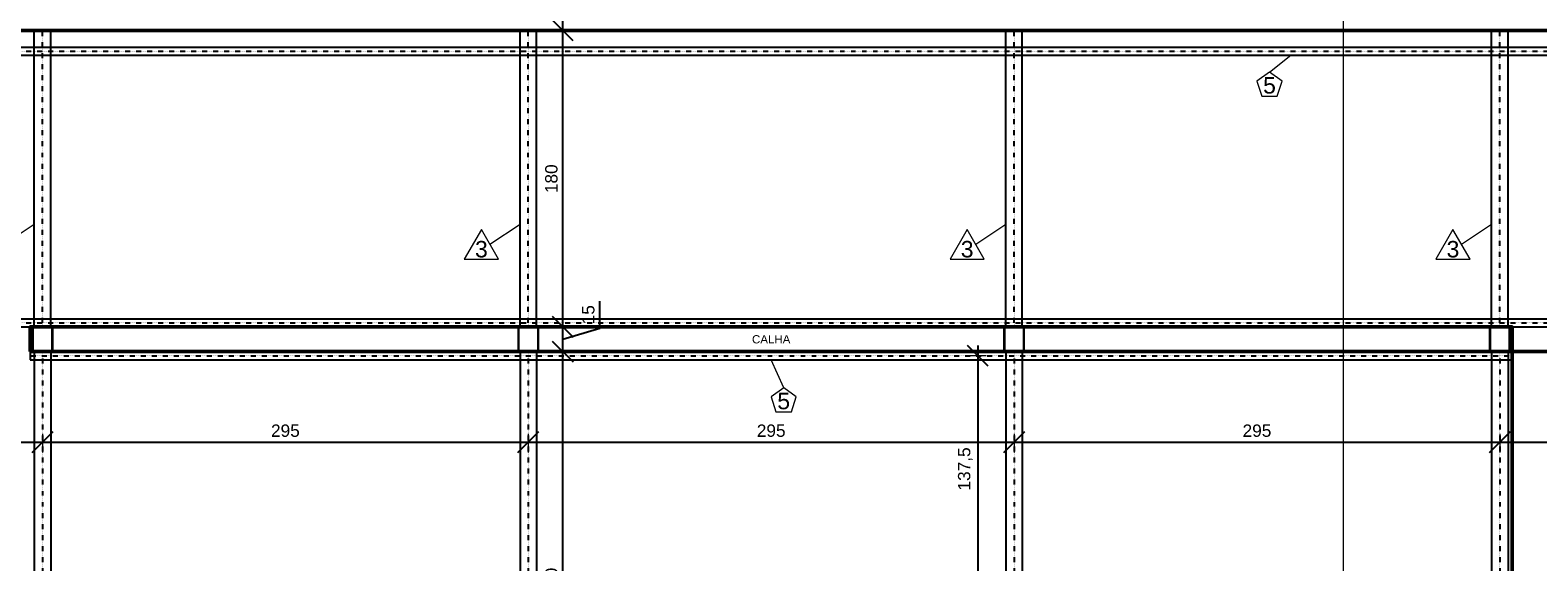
# Model space of a CAD drawing. Header units: millimetres. Extents: x 10906 to 25863, y 1966 to 4861.
# Tile 153 of 163: x 17996 to 18912, y 3569 to 3892. Entities that reach past the tile are written whole.
import ezdxf
from ezdxf.enums import TextEntityAlignment as Align

# ---------------------------------------------------------------- set-up
doc = ezdxf.new("R2010")
doc.units = ezdxf.units.MM
doc.linetypes.add('DOT2', pattern=[3.175, 0, -3.175])
for name, color, linetype, lineweight in [('AUX', 7, 'Continuous', 50), ('COTAS', 4, 'Continuous', 20), ('FO-Cortes', 7, 'Continuous', 5)]:
    doc.layers.add(name, color=color, linetype=linetype, lineweight=lineweight)
for name, color, linetype in [('PILARES', 3, 'Continuous'), ('TERÇA', 5, 'Continuous'), ('TERÇA EIXO', 5, 'DOT2'), ('TEXTO', 7, 'Continuous'), ('TRELIÇA', 1, 'Continuous'), ('TRELIÇA EIXO', 89, 'DOT2')]:
    doc.layers.add(name, color=color, linetype=linetype)
doc.styles.add('1', font='arial.ttf', dxfattribs={"height": 1})
doc.styles.add('2', font='arial.ttf', dxfattribs={"height": 2})
doc.styles.add('Annotative', font='arial.ttf')
doc.dimstyles.new('MURILO', dxfattribs={"dimscale": 0, "dimtxt": 1.5, "dimasz": 2.5, "dimexe": 1.25, "dimexo": 0, "dimtad": 1, "dimtxsty": 'Annotative', "dimblk": 'OBLIQUE', "dimcen": 2.5, "dimdle": 1.25, "dimclrd": 256, "dimclre": 256, "dimclrt": 7, "dimadec": 0, "dimazin": 0, "dimtfac": 1, "dimtmove": 0, "dimatfit": 3, "dimldrblk": 'OBLIQUE', "dimfxl": 1, "dimfxlon": 1, "dimtfillclr": 5, "dimlwe": -1, "dimarcsym": 0})

# ---------------------------------------------------------------- blocks, each defined once
blk = doc.blocks.new('_Oblique')
at = {"color": 0, "linetype": 'ByBlock', "lineweight": -2}
blk.add_line((-0.5, -0.5), (0.5, 0.5), dxfattribs=at)
blk = doc.blocks.new('*D967')
at = {"layer": 'COTAS', "transparency": 16777216}
for p, q in [((17708.81, 3646.31), (17708.81, 3635.06)), ((18003.81, 3646.31), (18003.81, 3635.06))]:
    blk.add_line(p, q, dxfattribs=at)
at = {"layer": 'COTAS', "lineweight": -2, "transparency": 16777216}
blk.add_line((17702.56, 3641.31), (18010.06, 3641.31), dxfattribs=at)
at = {"layer": 'Defpoints', "color": 0, "transparency": 16777216}
for p in [(18003.81, 3696.31), (17708.81, 3656.31), (18003.81, 3641.31)]:
    blk.add_point(p, dxfattribs=at)
at = {"layer": 'COTAS', "lineweight": -2, "transparency": 16777216, "xscale": 12.5, "yscale": 12.5, "zscale": 12.5, "rotation": 180}
blk.add_blockref('_Oblique', (17708.81, 3641.31), dxfattribs=at)
at = {"layer": 'COTAS', "lineweight": -2, "transparency": 16777216, "xscale": 12.5, "yscale": 12.5, "zscale": 12.5}
blk.add_blockref('_Oblique', (18003.81, 3641.31), dxfattribs=at)
at = {"layer": 'COTAS', "color": 7, "transparency": 16777216, "insert": (17856.31, 3648.26), "char_height": 7.5, "attachment_point": 5, "style": 'Annotative'}
blk.add_mtext('295', dxfattribs=at)
blk = doc.blocks.new('*D968')
at = {"layer": 'COTAS', "transparency": 16777216}
for p, q in [((18003.81, 3646.31), (18003.81, 3635.06)), ((18298.81, 3646.31), (18298.81, 3635.06))]:
    blk.add_line(p, q, dxfattribs=at)
at = {"layer": 'COTAS', "lineweight": -2, "transparency": 16777216}
blk.add_line((17997.56, 3641.31), (18305.06, 3641.31), dxfattribs=at)
at = {"layer": 'Defpoints', "color": 0, "transparency": 16777216}
for p in [(18003.81, 3696.31), (18298.81, 3696.31), (18298.81, 3641.31)]:
    blk.add_point(p, dxfattribs=at)
at = {"layer": 'COTAS', "lineweight": -2, "transparency": 16777216, "xscale": 12.5, "yscale": 12.5, "zscale": 12.5, "rotation": 180}
blk.add_blockref('_Oblique', (18003.81, 3641.31), dxfattribs=at)
at = {"layer": 'COTAS', "lineweight": -2, "transparency": 16777216, "xscale": 12.5, "yscale": 12.5, "zscale": 12.5}
blk.add_blockref('_Oblique', (18298.81, 3641.31), dxfattribs=at)
at = {"layer": 'COTAS', "color": 7, "transparency": 16777216, "insert": (18151.31, 3648.26), "char_height": 7.5, "attachment_point": 5, "style": 'Annotative'}
blk.add_mtext('295', dxfattribs=at)
blk = doc.blocks.new('*D969')
at = {"layer": 'COTAS', "transparency": 16777216}
for p, q in [((18298.81, 3646.31), (18298.81, 3635.06)), ((18593.81, 3646.31), (18593.81, 3635.06))]:
    blk.add_line(p, q, dxfattribs=at)
at = {"layer": 'COTAS', "lineweight": -2, "transparency": 16777216}
blk.add_line((18292.56, 3641.31), (18600.06, 3641.31), dxfattribs=at)
at = {"layer": 'Defpoints', "color": 0, "transparency": 16777216}
for p in [(18298.81, 3696.31), (18593.81, 3696.31), (18593.81, 3641.31)]:
    blk.add_point(p, dxfattribs=at)
at = {"layer": 'COTAS', "lineweight": -2, "transparency": 16777216, "xscale": 12.5, "yscale": 12.5, "zscale": 12.5, "rotation": 180}
blk.add_blockref('_Oblique', (18298.81, 3641.31), dxfattribs=at)
at = {"layer": 'COTAS', "lineweight": -2, "transparency": 16777216, "xscale": 12.5, "yscale": 12.5, "zscale": 12.5}
blk.add_blockref('_Oblique', (18593.81, 3641.31), dxfattribs=at)
at = {"layer": 'COTAS', "color": 7, "transparency": 16777216, "insert": (18446.31, 3648.26), "char_height": 7.5, "attachment_point": 5, "style": 'Annotative'}
blk.add_mtext('295', dxfattribs=at)
blk = doc.blocks.new('*D970')
at = {"layer": 'COTAS', "transparency": 16777216}
for p, q in [((18593.81, 3646.31), (18593.81, 3635.06)), ((18888.81, 3646.31), (18888.81, 3635.06))]:
    blk.add_line(p, q, dxfattribs=at)
at = {"layer": 'COTAS', "lineweight": -2, "transparency": 16777216}
blk.add_line((18587.56, 3641.31), (18895.06, 3641.31), dxfattribs=at)
at = {"layer": 'Defpoints', "color": 0, "transparency": 16777216}
for p in [(18593.81, 3696.31), (18888.81, 3696.31), (18888.81, 3641.31)]:
    blk.add_point(p, dxfattribs=at)
at = {"layer": 'COTAS', "lineweight": -2, "transparency": 16777216, "xscale": 12.5, "yscale": 12.5, "zscale": 12.5, "rotation": 180}
blk.add_blockref('_Oblique', (18593.81, 3641.31), dxfattribs=at)
at = {"layer": 'COTAS', "lineweight": -2, "transparency": 16777216, "xscale": 12.5, "yscale": 12.5, "zscale": 12.5}
blk.add_blockref('_Oblique', (18888.81, 3641.31), dxfattribs=at)
at = {"layer": 'COTAS', "color": 7, "transparency": 16777216, "insert": (18741.31, 3648.26), "char_height": 7.5, "attachment_point": 5, "style": 'Annotative'}
blk.add_mtext('295', dxfattribs=at)
blk = doc.blocks.new('*D971')
at = {"layer": 'COTAS', "transparency": 16777216}
for p, q in [((18888.81, 3646.31), (18888.81, 3635.06)), ((19183.81, 3646.31), (19183.81, 3635.06))]:
    blk.add_line(p, q, dxfattribs=at)
at = {"layer": 'COTAS', "lineweight": -2, "transparency": 16777216}
blk.add_line((18882.56, 3641.31), (19190.06, 3641.31), dxfattribs=at)
at = {"layer": 'Defpoints', "color": 0, "transparency": 16777216}
for p in [(18888.81, 3696.31), (19183.81, 3696.31), (19183.81, 3641.31)]:
    blk.add_point(p, dxfattribs=at)
at = {"layer": 'COTAS', "lineweight": -2, "transparency": 16777216, "xscale": 12.5, "yscale": 12.5, "zscale": 12.5, "rotation": 180}
blk.add_blockref('_Oblique', (18888.81, 3641.31), dxfattribs=at)
at = {"layer": 'COTAS', "lineweight": -2, "transparency": 16777216, "xscale": 12.5, "yscale": 12.5, "zscale": 12.5}
blk.add_blockref('_Oblique', (19183.81, 3641.31), dxfattribs=at)
at = {"layer": 'COTAS', "color": 7, "transparency": 16777216, "insert": (19036.31, 3648.26), "char_height": 7.5, "attachment_point": 5, "style": 'Annotative'}
blk.add_mtext('295', dxfattribs=at)
blk = doc.blocks.new('*D1009')
at = {"layer": 'COTAS', "lineweight": -2, "transparency": 16777216}
blk.add_line((18319.81, 3410.06), (18319.81, 3702.56), dxfattribs=at)
at = {"layer": 'COTAS', "transparency": 16777216}
for p, q in [((18314.81, 3696.31), (18326.06, 3696.31)), ((18314.81, 3416.31), (18326.06, 3416.31))]:
    blk.add_line(p, q, dxfattribs=at)
at = {"layer": 'Defpoints', "color": 0, "transparency": 16777216}
for p in [(18304.81, 3696.31), (18319.81, 3696.31), (18303.81, 3416.31)]:
    blk.add_point(p, dxfattribs=at)
at = {"layer": 'COTAS', "lineweight": -2, "transparency": 16777216, "xscale": 12.5, "yscale": 12.5, "zscale": 12.5}
for p, rotation in [((18319.81, 3696.31), 90), ((18319.81, 3416.31), 270)]:
    blk.add_blockref('_Oblique', p, dxfattribs=dict(at, rotation=rotation))
at = {"layer": 'COTAS', "color": 7, "transparency": 16777216, "insert": (18312.86, 3556.31), "char_height": 7.5, "attachment_point": 5, "rotation": 90, "style": 'Annotative'}
blk.add_mtext('280', dxfattribs=at)
blk = doc.blocks.new('*D1010')
at = {"layer": 'COTAS', "lineweight": -2, "transparency": 16777216}
for p, q in [((18342.24, 3710.54), (18342.24, 3726.88)), ((18319.81, 3690.06), (18319.81, 3717.56)), ((18319.81, 3703.81), (18342.24, 3710.54))]:
    blk.add_line(p, q, dxfattribs=at)
at = {"layer": 'COTAS', "transparency": 16777216}
for p, q in [((18314.81, 3711.31), (18326.06, 3711.31)), ((18314.81, 3696.31), (18326.06, 3696.31))]:
    blk.add_line(p, q, dxfattribs=at)
at = {"layer": 'Defpoints', "color": 0, "transparency": 16777216}
for p in [(18304.81, 3711.31), (18319.81, 3711.31), (18304.81, 3696.31)]:
    blk.add_point(p, dxfattribs=at)
at = {"layer": 'COTAS', "lineweight": -2, "transparency": 16777216, "xscale": 12.5, "yscale": 12.5, "zscale": 12.5}
for p, rotation in [((18319.81, 3711.31), 90), ((18319.81, 3696.31), 270)]:
    blk.add_blockref('_Oblique', p, dxfattribs=dict(at, rotation=rotation))
at = {"layer": 'COTAS', "color": 7, "transparency": 16777216, "insert": (18335.28, 3718.71), "char_height": 7.5, "attachment_point": 5, "rotation": 90, "style": 'Annotative'}
blk.add_mtext('15', dxfattribs=at)
blk = doc.blocks.new('*D1011')
at = {"layer": 'COTAS', "transparency": 16777216}
for p, q in [((18314.81, 3891.31), (18326.06, 3891.31)), ((18314.81, 3711.31), (18326.06, 3711.31))]:
    blk.add_line(p, q, dxfattribs=at)
at = {"layer": 'COTAS', "lineweight": -2, "transparency": 16777216}
blk.add_line((18319.81, 3705.06), (18319.81, 3897.56), dxfattribs=at)
at = {"layer": 'Defpoints', "color": 0, "transparency": 16777216}
for p in [(18303.81, 3891.31), (18319.81, 3891.31), (18304.81, 3711.31)]:
    blk.add_point(p, dxfattribs=at)
at = {"layer": 'COTAS', "lineweight": -2, "transparency": 16777216, "xscale": 12.5, "yscale": 12.5, "zscale": 12.5}
for p, rotation in [((18319.81, 3891.31), 90), ((18319.81, 3711.31), 270)]:
    blk.add_blockref('_Oblique', p, dxfattribs=dict(at, rotation=rotation))
at = {"layer": 'COTAS', "color": 7, "transparency": 16777216, "insert": (18312.86, 3801.31), "char_height": 7.5, "attachment_point": 5, "rotation": 90, "style": 'Annotative'}
blk.add_mtext('180', dxfattribs=at)
blk = doc.blocks.new('*D1015')
at = {"layer": 'COTAS', "lineweight": -2, "transparency": 16777216}
blk.add_line((18571.81, 3700.06), (18571.81, 3550.06), dxfattribs=at)
at = {"layer": 'COTAS', "transparency": 16777216}
for p, q in [((18576.81, 3693.81), (18565.56, 3693.81)), ((18576.81, 3556.31), (18565.56, 3556.31))]:
    blk.add_line(p, q, dxfattribs=at)
at = {"layer": 'Defpoints', "color": 0, "transparency": 16777216}
for p in [(18599.31, 3693.81), (18571.81, 3556.31), (18599.31, 3556.31)]:
    blk.add_point(p, dxfattribs=at)
at = {"layer": 'COTAS', "lineweight": -2, "transparency": 16777216, "xscale": 12.5, "yscale": 12.5, "zscale": 12.5}
for p, rotation in [((18571.81, 3693.81), 90), ((18571.81, 3556.31), 270)]:
    blk.add_blockref('_Oblique', p, dxfattribs=dict(at, rotation=rotation))
at = {"layer": 'COTAS', "color": 7, "transparency": 16777216, "insert": (18564.18, 3625.06), "char_height": 7.5, "attachment_point": 5, "rotation": 90, "style": 'Annotative'}
blk.add_mtext('137,5', dxfattribs=at)

msp = doc.modelspace()

# ---------------------------------------------------------------- linework, layer by layer
at = {"layer": 'AUX'}
for points in [[(19516.40858, 4661.30755), (19531.40858, 4661.30755), (19531.40858, 3891.30755), (15421.40858, 3891.30755), (15421.40858, 4661.30755), (15436.40858, 4661.30755)], [(19191.31112, 3891.30755), (19191.31112, 3696.30755), (18896.31112, 3696.30755), (18896.31112, 2941.30755)]]:
    msp.add_lwpolyline(points, dxfattribs=at)
msp.add_lwpolyline([(17996.31112, 3696.30755), (17996.31112, 3711.30755), (18896.31112, 3711.30755), (18896.31112, 3696.30755)], close=True, dxfattribs=at)
at = {"layer": 'COTAS'}
for p, q in [((18748.91792, 3866.02572), (18761.78074, 3876.30755)), ((17980.52781, 3761.53539), (17998.81113, 3773.80755)), ((18275.52781, 3761.53539), (18293.81112, 3773.80755)), ((18570.52781, 3761.53539), (18588.81112, 3773.80755)), ((18865.52781, 3761.53539), (18883.81112, 3773.80755)), ((18453.9084, 3674.30755), (18446.31112, 3691.30755))]:
    msp.add_line(p, q, dxfattribs=at)
for points in [[(18748.91792, 3866.02572), (18741.30947, 3860.49785), (18744.21564, 3851.55358), (18753.6202, 3851.55358), (18756.52637, 3860.49785)], [(18270.33166, 3770.53539), (18259.93935, 3752.53539), (18280.72396, 3752.53539)], [(18565.33165, 3770.53539), (18554.93935, 3752.53539), (18575.72396, 3752.53539)], [(18860.33166, 3770.53539), (18849.93935, 3752.53539), (18870.72396, 3752.53539)], [(18453.9084, 3674.30755), (18446.29995, 3668.77969), (18449.20612, 3659.83541), (18458.61069, 3659.83541), (18461.51686, 3668.77969)]]:
    msp.add_lwpolyline(points, close=True, dxfattribs=at)
at = {"layer": 'FO-Cortes'}
msp.add_line((18793.75219, 4861.30755), (18793.75219, 1966.30755), dxfattribs=at)
at = {"layer": 'PILARES'}
for points in [[(18009.51112, 3711.30755), (18009.55805, 3711.30386), (18009.60383, 3711.29287), (18009.64732, 3711.27485), (18009.68746, 3711.25026), (18009.72325, 3711.21968), (18009.75383, 3711.18389), (18009.77842, 3711.14375), (18009.79644, 3711.10026), (18009.80743, 3711.05448), (18009.81112, 3711.00755), (18009.81112, 3696.60755), (18009.80743, 3696.56062), (18009.79644, 3696.51485), (18009.77842, 3696.47135), (18009.75383, 3696.43121), (18009.72325, 3696.39542), (18009.68746, 3696.36485), (18009.64732, 3696.34025), (18009.60383, 3696.32223), (18009.55805, 3696.31124), (18009.51112, 3696.30755), (17998.11112, 3696.30755), (17998.06419, 3696.31124), (17998.01842, 3696.32223), (17997.97492, 3696.34025), (17997.93479, 3696.36485), (17997.89899, 3696.39542), (17997.86842, 3696.43121), (17997.84382, 3696.47135), (17997.8258, 3696.51485), (17997.81482, 3696.56062), (17997.81112, 3696.60755), (17997.81112, 3711.00755), (17997.81482, 3711.05448), (17997.8258, 3711.10026), (17997.84382, 3711.14375), (17997.86842, 3711.18389), (17997.89899, 3711.21968), (17997.93479, 3711.25026), (17997.97492, 3711.27485), (17998.01842, 3711.29287), (17998.06419, 3711.30386), (17998.11112, 3711.30755), (18009.51112, 3711.30755)], [(18009.21112, 3711.00755), (18009.25805, 3711.00386), (18009.30383, 3710.99287), (18009.34732, 3710.97485), (18009.38746, 3710.95026), (18009.42325, 3710.91968), (18009.45383, 3710.88389), (18009.47842, 3710.84375), (18009.49644, 3710.80026), (18009.50743, 3710.75448), (18009.51112, 3710.70755), (18009.51112, 3696.90755), (18009.50743, 3696.86062), (18009.49644, 3696.81485), (18009.47842, 3696.77135), (18009.45383, 3696.73121), (18009.42325, 3696.69542), (18009.38746, 3696.66485), (18009.34732, 3696.64025), (18009.30383, 3696.62223), (18009.25805, 3696.61124), (18009.21112, 3696.60755), (17998.41112, 3696.60755), (17998.36419, 3696.61124), (17998.31842, 3696.62223), (17998.27492, 3696.64025), (17998.23479, 3696.66485), (17998.19899, 3696.69542), (17998.16842, 3696.73121), (17998.14382, 3696.77135), (17998.1258, 3696.81485), (17998.11482, 3696.86062), (17998.11112, 3696.90755), (17998.11112, 3710.70755), (17998.11482, 3710.75448), (17998.1258, 3710.80026), (17998.14382, 3710.84375), (17998.16842, 3710.88389), (17998.19899, 3710.91968), (17998.23479, 3710.95026), (17998.27492, 3710.97485), (17998.31842, 3710.99287), (17998.36419, 3711.00386), (17998.41112, 3711.00755), (18009.21112, 3711.00755)], [(18304.51112, 3711.30755), (18304.55805, 3711.30386), (18304.60383, 3711.29287), (18304.64732, 3711.27485), (18304.68746, 3711.25026), (18304.72325, 3711.21968), (18304.75383, 3711.18389), (18304.77842, 3711.14375), (18304.79644, 3711.10026), (18304.80743, 3711.05448), (18304.81112, 3711.00755), (18304.81112, 3696.60755), (18304.80743, 3696.56062), (18304.79644, 3696.51485), (18304.77842, 3696.47135), (18304.75383, 3696.43121), (18304.72325, 3696.39542), (18304.68746, 3696.36485), (18304.64732, 3696.34025), (18304.60383, 3696.32223), (18304.55805, 3696.31124), (18304.51112, 3696.30755), (18293.11112, 3696.30755), (18293.06419, 3696.31124), (18293.01842, 3696.32223), (18292.97492, 3696.34025), (18292.93479, 3696.36485), (18292.89899, 3696.39542), (18292.86842, 3696.43121), (18292.84382, 3696.47135), (18292.8258, 3696.51485), (18292.81482, 3696.56062), (18292.81112, 3696.60755), (18292.81112, 3711.00755), (18292.81482, 3711.05448), (18292.8258, 3711.10026), (18292.84382, 3711.14375), (18292.86842, 3711.18389), (18292.89899, 3711.21968), (18292.93479, 3711.25026), (18292.97492, 3711.27485), (18293.01842, 3711.29287), (18293.06419, 3711.30386), (18293.11112, 3711.30755), (18304.51112, 3711.30755)], [(18304.21112, 3711.00755), (18304.25805, 3711.00386), (18304.30383, 3710.99287), (18304.34732, 3710.97485), (18304.38746, 3710.95026), (18304.42325, 3710.91968), (18304.45383, 3710.88389), (18304.47842, 3710.84375), (18304.49644, 3710.80026), (18304.50743, 3710.75448), (18304.51112, 3710.70755), (18304.51112, 3696.90755), (18304.50743, 3696.86062), (18304.49644, 3696.81485), (18304.47842, 3696.77135), (18304.45383, 3696.73121), (18304.42325, 3696.69542), (18304.38746, 3696.66485), (18304.34732, 3696.64025), (18304.30383, 3696.62223), (18304.25805, 3696.61124), (18304.21112, 3696.60755), (18293.41112, 3696.60755), (18293.36419, 3696.61124), (18293.31842, 3696.62223), (18293.27492, 3696.64025), (18293.23479, 3696.66485), (18293.19899, 3696.69542), (18293.16842, 3696.73121), (18293.14382, 3696.77135), (18293.1258, 3696.81485), (18293.11482, 3696.86062), (18293.11112, 3696.90755), (18293.11112, 3710.70755), (18293.11482, 3710.75448), (18293.1258, 3710.80026), (18293.14382, 3710.84375), (18293.16842, 3710.88389), (18293.19899, 3710.91968), (18293.23479, 3710.95026), (18293.27492, 3710.97485), (18293.31842, 3710.99287), (18293.36419, 3711.00386), (18293.41112, 3711.00755), (18304.21112, 3711.00755)], [(18599.51112, 3711.30755), (18599.55805, 3711.30386), (18599.60383, 3711.29287), (18599.64732, 3711.27485), (18599.68746, 3711.25026), (18599.72325, 3711.21968), (18599.75383, 3711.18389), (18599.77842, 3711.14375), (18599.79644, 3711.10026), (18599.80743, 3711.05448), (18599.81112, 3711.00755), (18599.81112, 3696.60755), (18599.80743, 3696.56062), (18599.79644, 3696.51485), (18599.77842, 3696.47135), (18599.75383, 3696.43121), (18599.72325, 3696.39542), (18599.68746, 3696.36485), (18599.64732, 3696.34025), (18599.60383, 3696.32223), (18599.55805, 3696.31124), (18599.51112, 3696.30755), (18588.11112, 3696.30755), (18588.06419, 3696.31124), (18588.01842, 3696.32223), (18587.97492, 3696.34025), (18587.93479, 3696.36485), (18587.89899, 3696.39542), (18587.86842, 3696.43121), (18587.84382, 3696.47135), (18587.8258, 3696.51485), (18587.81482, 3696.56062), (18587.81112, 3696.60755), (18587.81112, 3711.00755), (18587.81482, 3711.05448), (18587.8258, 3711.10026), (18587.84382, 3711.14375), (18587.86842, 3711.18389), (18587.89899, 3711.21968), (18587.93479, 3711.25026), (18587.97492, 3711.27485), (18588.01842, 3711.29287), (18588.06419, 3711.30386), (18588.11112, 3711.30755), (18599.51112, 3711.30755)], [(18599.21112, 3711.00755), (18599.25805, 3711.00386), (18599.30383, 3710.99287), (18599.34732, 3710.97485), (18599.38746, 3710.95026), (18599.42325, 3710.91968), (18599.45383, 3710.88389), (18599.47842, 3710.84375), (18599.49644, 3710.80026), (18599.50743, 3710.75448), (18599.51112, 3710.70755), (18599.51112, 3696.90755), (18599.50743, 3696.86062), (18599.49644, 3696.81485), (18599.47842, 3696.77135), (18599.45383, 3696.73121), (18599.42325, 3696.69542), (18599.38746, 3696.66485), (18599.34732, 3696.64025), (18599.30383, 3696.62223), (18599.25805, 3696.61124), (18599.21112, 3696.60755), (18588.41112, 3696.60755), (18588.36419, 3696.61124), (18588.31842, 3696.62223), (18588.27492, 3696.64025), (18588.23479, 3696.66485), (18588.19899, 3696.69542), (18588.16842, 3696.73121), (18588.14382, 3696.77135), (18588.1258, 3696.81485), (18588.11482, 3696.86062), (18588.11112, 3696.90755), (18588.11112, 3710.70755), (18588.11482, 3710.75448), (18588.1258, 3710.80026), (18588.14382, 3710.84375), (18588.16842, 3710.88389), (18588.19899, 3710.91968), (18588.23479, 3710.95026), (18588.27492, 3710.97485), (18588.31842, 3710.99287), (18588.36419, 3711.00386), (18588.41112, 3711.00755), (18599.21112, 3711.00755)], [(18894.51112, 3711.30755), (18894.55805, 3711.30386), (18894.60383, 3711.29287), (18894.64732, 3711.27485), (18894.68746, 3711.25026), (18894.72325, 3711.21968), (18894.75383, 3711.18389), (18894.77842, 3711.14375), (18894.79644, 3711.10026), (18894.80743, 3711.05448), (18894.81112, 3711.00755), (18894.81112, 3696.60755), (18894.80743, 3696.56062), (18894.79644, 3696.51485), (18894.77842, 3696.47135), (18894.75383, 3696.43121), (18894.72325, 3696.39542), (18894.68746, 3696.36485), (18894.64732, 3696.34025), (18894.60383, 3696.32223), (18894.55805, 3696.31124), (18894.51112, 3696.30755), (18883.11112, 3696.30755), (18883.06419, 3696.31124), (18883.01842, 3696.32223), (18882.97492, 3696.34025), (18882.93479, 3696.36485), (18882.89899, 3696.39542), (18882.86842, 3696.43121), (18882.84382, 3696.47135), (18882.8258, 3696.51485), (18882.81481, 3696.56062), (18882.81112, 3696.60755), (18882.81112, 3711.00755), (18882.81481, 3711.05448), (18882.8258, 3711.10026), (18882.84382, 3711.14375), (18882.86842, 3711.18389), (18882.89899, 3711.21968), (18882.93479, 3711.25026), (18882.97492, 3711.27485), (18883.01842, 3711.29287), (18883.06419, 3711.30386), (18883.11112, 3711.30755), (18894.51112, 3711.30755)], [(18894.21112, 3711.00755), (18894.25805, 3711.00386), (18894.30383, 3710.99287), (18894.34732, 3710.97485), (18894.38746, 3710.95026), (18894.42325, 3710.91968), (18894.45383, 3710.88389), (18894.47842, 3710.84375), (18894.49644, 3710.80026), (18894.50743, 3710.75448), (18894.51112, 3710.70755), (18894.51112, 3696.90755), (18894.50743, 3696.86062), (18894.49644, 3696.81485), (18894.47842, 3696.77135), (18894.45383, 3696.73121), (18894.42325, 3696.69542), (18894.38746, 3696.66485), (18894.34732, 3696.64025), (18894.30383, 3696.62223), (18894.25805, 3696.61124), (18894.21112, 3696.60755), (18883.41112, 3696.60755), (18883.36419, 3696.61124), (18883.31842, 3696.62223), (18883.27492, 3696.64025), (18883.23479, 3696.66485), (18883.19899, 3696.69542), (18883.16842, 3696.73121), (18883.14382, 3696.77135), (18883.1258, 3696.81485), (18883.11481, 3696.86062), (18883.11112, 3696.90755), (18883.11112, 3710.70755), (18883.11481, 3710.75448), (18883.1258, 3710.80026), (18883.14382, 3710.84375), (18883.16842, 3710.88389), (18883.19899, 3710.91968), (18883.23479, 3710.95026), (18883.27492, 3710.97485), (18883.31842, 3710.99287), (18883.36419, 3711.00386), (18883.41112, 3711.00755), (18894.21112, 3711.00755)]]:
    msp.add_lwpolyline(points, close=True, dxfattribs=at)
at = {"layer": 'PILARES', "linetype": 'DOT2', "ltscale": 0.05}
for points in [[(17997.81112, 3696.30755), (18003.81112, 3696.30755), (18009.81112, 3696.30755), (18009.81112, 3703.80755), (18009.81112, 3711.30755), (18003.81112, 3711.30755), (17997.81112, 3711.30755), (17997.81112, 3703.80755), (17997.81112, 3696.30755)], [(17997.81112, 3696.30755), (18003.81112, 3696.30755), (18009.81112, 3696.30755), (18009.81112, 3703.80755), (18009.81112, 3711.30755), (18003.81112, 3711.30755), (17997.81112, 3711.30755), (17997.81112, 3703.80755), (17997.81112, 3696.30755)], [(18292.81112, 3696.30755), (18298.81112, 3696.30755), (18304.81112, 3696.30755), (18304.81112, 3703.80755), (18304.81112, 3711.30755), (18298.81112, 3711.30755), (18292.81112, 3711.30755), (18292.81112, 3703.80755), (18292.81112, 3696.30755)], [(18292.81112, 3696.30755), (18298.81112, 3696.30755), (18304.81112, 3696.30755), (18304.81112, 3703.80755), (18304.81112, 3711.30755), (18298.81112, 3711.30755), (18292.81112, 3711.30755), (18292.81112, 3703.80755), (18292.81112, 3696.30755)], [(18587.81112, 3696.30755), (18593.81112, 3696.30755), (18599.81112, 3696.30755), (18599.81112, 3703.80755), (18599.81112, 3711.30755), (18593.81112, 3711.30755), (18587.81112, 3711.30755), (18587.81112, 3703.80755), (18587.81112, 3696.30755)], [(18587.81112, 3696.30755), (18593.81112, 3696.30755), (18599.81112, 3696.30755), (18599.81112, 3703.80755), (18599.81112, 3711.30755), (18593.81112, 3711.30755), (18587.81112, 3711.30755), (18587.81112, 3703.80755), (18587.81112, 3696.30755)], [(18882.81112, 3696.30755), (18888.81112, 3696.30755), (18894.81112, 3696.30755), (18894.81112, 3703.80755), (18894.81112, 3711.30755), (18888.81112, 3711.30755), (18882.81112, 3711.30755), (18882.81112, 3703.80755), (18882.81112, 3696.30755)], [(18882.81112, 3696.30755), (18888.81112, 3696.30755), (18894.81112, 3696.30755), (18894.81112, 3703.80755), (18894.81112, 3711.30755), (18888.81112, 3711.30755), (18882.81112, 3711.30755), (18882.81112, 3703.80755), (18882.81112, 3696.30755)]]:
    msp.add_lwpolyline(points, close=True, dxfattribs=at)
at = {"layer": 'TERÇA'}
for p, q in [((15823.31112, 3881.30755), (19191.31112, 3881.30755)), ((15823.31112, 3876.30755), (19191.31112, 3876.30755)), ((15823.31112, 3716.30755), (19191.31112, 3716.30755)), ((15823.31112, 3711.30755), (19191.31112, 3711.30755)), ((17996.31112, 3696.30755), (18896.31112, 3696.30755)), ((17996.31112, 3696.30755), (17996.31112, 3691.30755)), ((17996.31112, 3691.30755), (18896.31112, 3691.30755)), ((18896.31112, 3696.30755), (18896.31112, 3691.30755))]:
    msp.add_line(p, q, dxfattribs=at)
at = {"layer": 'TERÇA EIXO', "ltscale": 0.1}
for p, q in [((15823.31112, 3878.80755), (19191.31112, 3878.80755)), ((15823.31112, 3713.80755), (19191.31112, 3713.80755)), ((17996.31112, 3693.80755), (18896.31112, 3693.80755))]:
    msp.add_line(p, q, dxfattribs=at)
at = {"layer": 'TRELIÇA'}
for p, q in [((17998.81113, 3711.30755), (17998.81113, 3891.30755)), ((18008.81113, 3711.30755), (18008.81113, 3891.30755)), ((18293.81112, 3711.30755), (18293.81112, 3891.30755)), ((18303.81112, 3711.30755), (18303.81112, 3891.30755)), ((18588.81112, 3711.30755), (18588.81112, 3891.30755)), ((18598.81112, 3711.30755), (18598.81112, 3891.30755)), ((18883.81112, 3711.30755), (18883.81112, 3891.30755)), ((18893.81112, 3711.30755), (18893.81112, 3891.30755)), ((17998.81112, 3696.30755), (17998.81112, 3136.30754)), ((18008.81112, 3696.30755), (18008.81112, 3136.30754)), ((18293.81112, 3696.30755), (18293.81112, 3136.30754)), ((18303.81112, 3696.30755), (18303.81112, 3136.30754)), ((18588.81112, 3696.30755), (18588.81112, 3136.30754)), ((18598.81112, 3696.30755), (18598.81112, 3136.30754)), ((18883.81112, 3696.30755), (18883.81112, 3136.30754)), ((18893.81112, 3696.30755), (18893.81112, 3136.30754))]:
    msp.add_line(p, q, dxfattribs=at)
at = {"layer": 'TRELIÇA EIXO', "ltscale": 0.1}
for p, q in [((18003.81113, 3711.30755), (18003.81113, 3891.30755)), ((18298.81112, 3711.30755), (18298.81112, 3891.30755)), ((18593.81112, 3711.30755), (18593.81112, 3891.30755)), ((18888.81112, 3711.30755), (18888.81112, 3891.30755)), ((18003.81112, 3696.30755), (18003.81112, 3136.30754)), ((18298.81112, 3696.30755), (18298.81112, 3136.30754)), ((18593.81112, 3696.30755), (18593.81112, 3136.30754)), ((18888.81112, 3696.30755), (18888.81112, 3136.30754))]:
    msp.add_line(p, q, dxfattribs=at)

# ---------------------------------------------------------------- texts
at = {"layer": 'TEXTO'}
for s, height, style, p in [('5', 10, '2', (18748.91792, 3858.02572)), ('3', 10, '2', (18270.33166, 3758.53539)), ('3', 10, '2', (18565.33165, 3758.53539)), ('3', 10, '2', (18860.33166, 3758.53539)), ('CALHA', 5, '1', (18446.31112, 3703.80755)), ('5', 10, '2', (18453.90841, 3666.30755))]:
    msp.add_text(s, height=height, dxfattribs=dict(at, style=style)).set_placement(p, align=Align.MIDDLE_CENTER)

# ---------------------------------------------------------------- dimensions: what is measured, and where the dimension line sits
at = {"layer": 'COTAS'}
for base, p1, p2, picture, middle in [((18319.81112, 3891.30755), (18304.81112, 3711.30755), (18303.81112, 3891.30755), '*D1011', (18312.85682, 3801.30755)), ((18319.81112, 3711.30755), (18304.81112, 3696.30755), (18304.81112, 3711.30755), '*D1010', (18335.28222, 3713.66017)), ((18319.81112, 3696.30755), (18303.81112, 3416.30754), (18304.81112, 3696.30755), '*D1009', (18312.85682, 3556.30755)), ((18571.81113, 3556.30755), (18599.31112, 3693.80755), (18599.31112, 3556.30755), '*D1015', (18564.17897, 3625.05755))]:
    dim = msp.add_linear_dim(base=base, p1=p1, p2=p2, angle=90, dimstyle='MURILO', dxfattribs=at)
    dim.commit()
    dim.dimension.update_dxf_attribs({"geometry": picture, "text_midpoint": middle})
for base, p1, p2, picture, middle in [((18003.81112, 3641.30755), (17708.81113, 3656.30755), (18003.81112, 3696.30755), '*D967', (17856.31113, 3648.26185)), ((18298.81112, 3641.30755), (18003.81112, 3696.30755), (18298.81112, 3696.30755), '*D968', (18151.31112, 3648.26185)), ((18593.81112, 3641.30755), (18298.81112, 3696.30755), (18593.81112, 3696.30755), '*D969', (18446.31112, 3648.26185)), ((18888.81112, 3641.30755), (18593.81112, 3696.30755), (18888.81112, 3696.30755), '*D970', (18741.31112, 3648.26185)), ((19183.81112, 3641.30755), (18888.81112, 3696.30755), (19183.81112, 3696.30755), '*D971', (19036.31112, 3648.26185))]:
    dim = msp.add_linear_dim(base=base, p1=p1, p2=p2, dimstyle='MURILO', dxfattribs=at)
    dim.commit()
    dim.dimension.update_dxf_attribs({"geometry": picture, "text_midpoint": middle})

doc.saveas('drawing.dxf')
